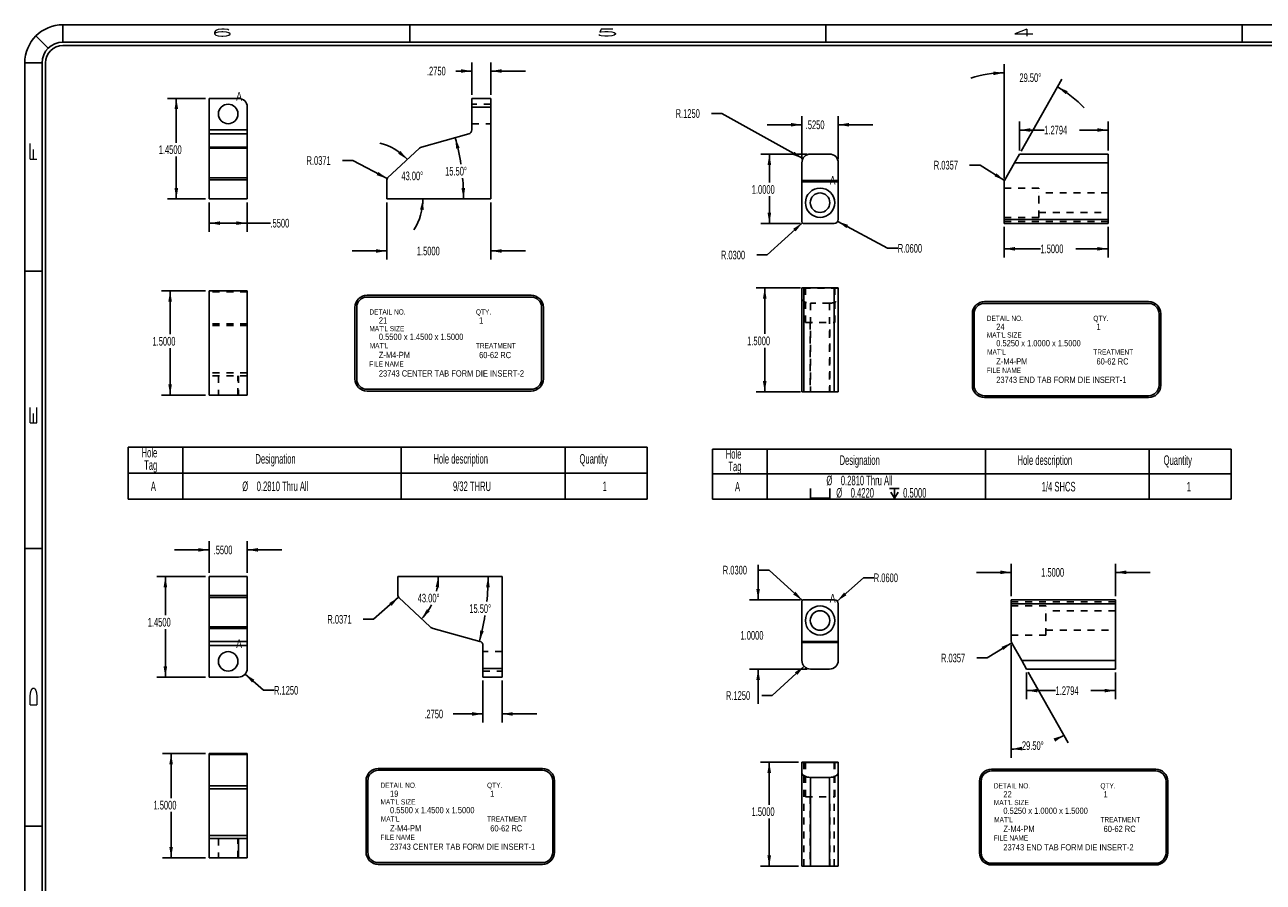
# Model space of a CAD drawing. Header units: inches. Extents: x 1802 to 2468, y -253 to -72.
# Tile 244 of 256: x 2105 to 2123, y -197 to -185. Entities that reach past the tile are written whole.
import ezdxf

# ---------------------------------------------------------------- set-up
doc = ezdxf.new("R2010")
doc.units = ezdxf.units.IN
doc.header["$LTSCALE"] = 0.5
doc.header["$MEASUREMENT"] = 0
doc.linetypes.add('HIDDEN', pattern=[0.225, 0.15, -0.075])
for name, color, linetype in [('SID-M-D', 42, 'Continuous'), ('SID-M-H', 4, 'HIDDEN'), ('SID-M-M', 233, 'Continuous'), ('SID-M-S', 105, 'Continuous')]:
    doc.layers.add(name, color=color, linetype=linetype)
doc.styles.add('R', font='ROMAND.SHX')
doc.styles.add('SLDTEXTSTYLE0', font='TXT', dxfattribs={"width": 0.595745})

# ---------------------------------------------------------------- blocks, each defined once
blk = doc.blocks.new('SW_SYMBOL_HOLE_SPOT')
at = {"layer": 'SID-M-D', "color": 0}
for p, q in [((0, 34.4), (0, 3)), ((0, 3), (63, 3)), ((63, 3), (63, 34.4))]:
    blk.add_line(p, q, dxfattribs=at)
blk = doc.blocks.new('SW_SYMBOL_HOLE_DEPTH')
at = {"layer": 'SID-M-D', "color": 0}
for p, q in [((0, 34.4), (31.5, 34.4)), ((3.9, 21.9), (15.7, 3)), ((15.7, 34.4), (15.7, 3)), ((27.6, 21.9), (15.7, 3))]:
    blk.add_line(p, q, dxfattribs=at)
blk = doc.blocks.new('*U9')
at = {"layer": 'SID-M-S'}
for p, q in [((0, 22.55), (-34, 22.55)), ((-34, 22.3), (-34, 22.55)), ((-29, 22.55), (-29, 22.3)), ((-23, 22.55), (-23, 22.3)), ((-17, 22.55), (-17, 22.3)), ((-34.212, 22.212), (-34.389, 22.389)), ((0, 22.3), (-34, 22.3)), ((0, 22.25), (-34, 22.25)), ((-34.3, 22), (-34.55, 22)), ((-34.55, 22), (-34.55, 0)), ((-34.3, 22), (-34.3, 0)), ((-34.25, 22), (-34.25, 0)), ((-34.55, 19), (-34.3, 19)), ((-34.55, 15), (-34.3, 15)), ((-34.55, 11), (-34.3, 11))]:
    blk.add_line(p, q, dxfattribs=at)
for radius in [0.55, 0.3, 0.25]:
    blk.add_arc((-34, 22), radius, 90, 180, dxfattribs=at)
at = {"layer": 'SID-M-D', "style": 'R', "width": 4}
for s, p in [('6', (-31.882, 22.386)), ('5', (-26.327, 22.386)), ('4', (-20.327, 22.386))]:
    blk.add_text(s, height=0.1, dxfattribs=at).set_placement(p)
for s, p in [('F', (-34.374, 20.547)), ('E', (-34.374, 16.743)), ('D', (-34.374, 12.681))]:
    blk.add_text(s, height=0.1, rotation=90, dxfattribs=at).set_placement(p)

msp = doc.modelspace()

# ---------------------------------------------------------------- linework, layer by layer
at = {"layer": 'SID-M-D'}
for p, q in [((2111.84203, -185.55695), (2111.84203, -185.08825)), ((2112.11703, -185.55695), (2112.11703, -185.08825)), ((2119.51756, -186.76021), (2119.51756, -185.11414)), ((2111.84203, -185.21325), (2111.61114, -185.21325)), ((2112.11703, -185.21325), (2112.61703, -185.21325)), ((2119.76273, -186.36747), (2120.34812, -185.33281)), ((2108.00431, -185.60695), (2107.45753, -185.60695)), ((2107.58253, -185.60695), (2107.58253, -186.24684)), ((2115.44746, -185.82511), (2115.29746, -185.82511)), ((2116.61568, -186.47521), (2115.44746, -185.82511)), ((2116.59991, -185.98779), (2116.09991, -185.98779)), ((2116.59991, -186.48599), (2116.59991, -185.86279)), ((2117.12491, -186.48599), (2117.12491, -185.86279)), ((2117.12491, -185.98779), (2117.62491, -185.98779)), ((2119.73811, -186.36099), (2119.73811, -185.93867)), ((2121.01756, -186.36099), (2121.01756, -185.93867)), ((2119.73811, -186.06367), (2120.09483, -186.06367)), ((2121.01756, -186.06367), (2120.60282, -186.06367)), ((2107.58253, -187.05695), (2107.58253, -186.44528)), ((2110.12593, -186.50255), (2109.97593, -186.50255)), ((2110.6213, -186.76354), (2110.12593, -186.50255)), ((2116.67491, -186.41099), (2116.00717, -186.41099)), ((2116.13217, -186.41099), (2116.13217, -186.82063)), ((2119.16924, -186.56956), (2119.01924, -186.56956)), ((2119.523, -186.79126), (2119.16924, -186.56956)), ((2108.00431, -187.05695), (2107.45753, -187.05695)), ((2108.05431, -187.10695), (2108.05431, -187.53053)), ((2108.60431, -187.10695), (2108.60431, -187.53053)), ((2110.61703, -187.10695), (2110.61703, -187.93185)), ((2112.11703, -187.10695), (2112.11703, -187.93185)), ((2116.13217, -187.41099), (2116.13217, -187.01907)), ((2108.05431, -187.40553), (2108.60431, -187.40553)), ((2108.60431, -187.40553), (2108.93984, -187.40553)), ((2116.57991, -187.41099), (2116.00717, -187.41099)), ((2116.60775, -187.40122), (2116.1002, -187.86452)), ((2117.11765, -187.37961), (2117.83418, -187.76846)), ((2119.51756, -187.46099), (2119.51756, -187.90043)), ((2121.01756, -187.46099), (2121.01756, -187.90043)), ((2110.61703, -187.80685), (2110.11703, -187.80685)), ((2112.11703, -187.80685), (2112.61703, -187.80685)), ((2117.83418, -187.76846), (2117.98418, -187.76846)), ((2119.51756, -187.77543), (2120.03977, -187.77543)), ((2121.01756, -187.77543), (2120.54776, -187.77543)), ((2116.1002, -187.86452), (2115.9502, -187.86452)), ((2116.57991, -188.33858), (2115.94014, -188.33858)), ((2116.06514, -188.33858), (2116.06514, -189.00292)), ((2108.00431, -188.38345), (2107.36799, -188.38345)), ((2107.49299, -188.38345), (2107.49299, -189.008)), ((2107.49299, -189.88345), (2107.49299, -189.20644)), ((2116.06514, -189.83858), (2116.06514, -189.20136)), ((2108.00431, -189.88345), (2107.36799, -189.88345)), ((2116.57991, -189.83858), (2115.94014, -189.83858)), ((2108.05431, -192.44684), (2108.05431, -191.98945)), ((2108.60431, -192.44684), (2108.60431, -191.98945)), ((2108.05431, -192.11445), (2107.55431, -192.11445)), ((2108.60431, -192.11445), (2109.10431, -192.11445)), ((2115.96999, -192.83221), (2115.96999, -192.33221)), ((2116.12707, -192.40555), (2115.97707, -192.40555)), ((2116.6077, -192.84204), (2116.12707, -192.40555)), ((2119.61979, -192.43836), (2119.11979, -192.43836)), ((2119.61979, -192.78221), (2119.61979, -192.31336)), ((2121.11979, -192.78221), (2121.11979, -192.31336)), ((2121.11979, -192.43836), (2121.61979, -192.43836)), ((2108.00431, -192.49684), (2107.29939, -192.49684)), ((2107.42439, -192.49684), (2107.42439, -193.0573)), ((2117.10972, -192.85231), (2117.4869, -192.5164)), ((2117.4869, -192.5164), (2117.6369, -192.5164)), ((2110.78681, -192.79748), (2110.4266, -193.11482)), ((2116.57991, -192.83221), (2115.84499, -192.83221)), ((2110.4266, -193.11482), (2110.2766, -193.11482)), ((2107.42439, -193.94684), (2107.42439, -193.25574)), ((2119.62521, -193.4519), (2119.27263, -193.67221)), ((2119.61979, -193.48299), (2119.61979, -195.11069)), ((2119.27263, -193.67221), (2119.12263, -193.67221)), ((2116.67491, -193.83221), (2115.84499, -193.83221)), ((2115.96999, -193.83221), (2115.96999, -194.33221)), ((2116.63275, -193.79166), (2116.17297, -194.21297)), ((2119.84034, -193.88221), (2119.84034, -194.26777)), ((2119.86496, -193.87573), (2120.4413, -194.8944)), ((2121.11979, -193.88221), (2121.11979, -194.26777)), ((2108.00431, -193.94684), (2107.29939, -193.94684)), ((2108.57351, -193.90402), (2108.84123, -194.13758)), ((2112.00256, -193.99684), (2112.00256, -194.60418)), ((2112.27756, -193.99684), (2112.27756, -194.60418)), ((2108.84123, -194.13758), (2108.99123, -194.13758)), ((2116.17297, -194.21297), (2116.02297, -194.21297)), ((2119.84034, -194.14277), (2120.25829, -194.14277)), ((2121.11979, -194.14277), (2120.76628, -194.14277)), ((2112.00256, -194.47918), (2111.5734, -194.47918)), ((2112.27756, -194.47918), (2112.77756, -194.47918)), ((2108.00431, -195.05063), (2107.38248, -195.05063)), ((2107.50748, -195.05063), (2107.50748, -195.69352)), ((2116.54991, -195.17314), (2116.00484, -195.17314)), ((2116.12984, -195.17314), (2116.12984, -195.78697)), ((2107.50748, -196.55063), (2107.50748, -195.89195)), ((2116.12984, -196.67314), (2116.12984, -195.98541)), ((2108.00431, -196.55063), (2107.38248, -196.55063)), ((2116.54991, -196.67314), (2116.00484, -196.67314))]:
    msp.add_line(p, q, dxfattribs=at)
at = {"layer": 'SID-M-D', "color": 0}
for p, q in [((2106.88902, -190.63465), (2106.88902, -191.00965)), ((2106.88902, -190.63465), (2107.67643, -190.63465)), ((2107.67643, -190.63465), (2107.67643, -191.00965)), ((2107.67643, -190.63465), (2110.82603, -190.63465)), ((2110.82603, -190.63465), (2110.82603, -191.00965)), ((2110.82603, -190.63465), (2113.18824, -190.63465)), ((2113.18824, -190.63465), (2113.18824, -191.00965)), ((2113.18824, -190.63465), (2114.36934, -190.63465)), ((2114.36934, -190.63465), (2114.36934, -191.00965)), ((2115.31045, -190.66138), (2115.31045, -191.0201)), ((2115.31045, -190.66138), (2116.09785, -190.66138)), ((2116.09785, -190.66138), (2116.09785, -191.0201)), ((2116.09785, -190.66138), (2119.24745, -190.66138)), ((2119.24745, -190.66138), (2119.24745, -191.0201)), ((2119.24745, -190.66138), (2121.60966, -190.66138)), ((2121.60966, -190.66138), (2121.60966, -191.0201)), ((2121.60966, -190.66138), (2122.79076, -190.66138)), ((2122.79076, -190.66138), (2122.79076, -191.0201)), ((2106.88902, -191.00965), (2107.67643, -191.00965)), ((2106.88902, -191.00965), (2106.88902, -191.38465)), ((2107.67643, -191.00965), (2110.82603, -191.00965)), ((2107.67643, -191.00965), (2107.67643, -191.38465)), ((2110.82603, -191.00965), (2113.18824, -191.00965)), ((2110.82603, -191.00965), (2110.82603, -191.38465)), ((2113.18824, -191.00965), (2114.36934, -191.00965)), ((2113.18824, -191.00965), (2113.18824, -191.38465)), ((2114.36934, -191.00965), (2114.36934, -191.38465)), ((2115.31045, -191.0201), (2116.09785, -191.0201)), ((2115.31045, -191.0201), (2115.31045, -191.38465)), ((2116.09785, -191.0201), (2119.24745, -191.0201)), ((2116.09785, -191.0201), (2116.09785, -191.38465)), ((2119.24745, -191.0201), (2121.60966, -191.0201)), ((2119.24745, -191.0201), (2119.24745, -191.38465)), ((2121.60966, -191.0201), (2122.79076, -191.0201)), ((2121.60966, -191.0201), (2121.60966, -191.38465)), ((2122.79076, -191.0201), (2122.79076, -191.38465)), ((2106.88902, -191.38465), (2107.67643, -191.38465)), ((2107.67643, -191.38465), (2110.82603, -191.38465)), ((2110.82603, -191.38465), (2113.18824, -191.38465)), ((2113.18824, -191.38465), (2114.36934, -191.38465)), ((2115.31045, -191.38465), (2116.09785, -191.38465)), ((2116.09785, -191.38465), (2119.24745, -191.38465)), ((2119.24745, -191.38465), (2121.60966, -191.38465)), ((2121.60966, -191.38465), (2122.79076, -191.38465))]:
    msp.add_line(p, q, dxfattribs=at)
at = {"layer": 'SID-M-D'}
for centre, radius, start, end in [((2119.51756, -186.80082), 1.56168, 90, 108.001511), ((2119.51756, -186.80082), 1.56168, 42.498489, 60.5), ((2108.42101, -187.05695), 3.30233, 8.709413, 15.5), ((2110.30362, -187.05695), 0.83355, 43, 75.305867), ((2108.42101, -187.05695), 3.30233, 0, 5.2403), ((2110.30362, -187.05695), 0.83355, 327.694133, 0), ((2110.46415, -192.49684), 0.89562, 346.289406, 0), ((2108.58154, -192.49684), 3.49636, 354.028022, 0), ((2110.46415, -192.49684), 0.89562, 317, 332.704289), ((2108.58154, -192.49684), 3.49636, 344.5, 350.746809), ((2119.61979, -193.44238), 1.54331, 294.298952, 299.5), ((2119.61979, -193.44238), 1.54331, 270, 275.681151)]:
    msp.add_arc(centre, radius, start, end, dxfattribs=at)
for points in [[(2111.84203, -185.21325), (2111.68603, -185.18725), (2111.68603, -185.23925)], [(2112.11703, -185.21325), (2112.27303, -185.23925), (2112.27303, -185.18725)], [(2119.51756, -185.23914), (2119.36046, -185.22093), (2119.36304, -185.27287)], [(2120.28656, -185.4416), (2120.40443, -185.54704), (2120.43226, -185.50312)], [(2107.58253, -185.60695), (2107.55653, -185.76295), (2107.60853, -185.76295)], [(2116.59991, -185.98779), (2116.44391, -185.96179), (2116.44391, -186.01379)], [(2117.12491, -185.98779), (2117.28091, -186.01379), (2117.28091, -185.96179)], [(2119.73811, -186.06367), (2119.89411, -186.08967), (2119.89411, -186.03767)], [(2121.01756, -186.06367), (2120.86156, -186.03767), (2120.86156, -186.08967)], [(2111.60323, -186.17445), (2111.61615, -186.33207), (2111.66658, -186.31936)], [(2110.91324, -186.48848), (2110.81406, -186.36529), (2110.77947, -186.40411)], [(2116.61568, -186.47521), (2116.49201, -186.37663), (2116.46673, -186.42207)], [(2116.13217, -186.41099), (2116.10617, -186.56699), (2116.15817, -186.56699)], [(2110.6213, -186.76354), (2110.4954, -186.66782), (2110.47116, -186.71382)], [(2119.523, -186.79126), (2119.40462, -186.68639), (2119.37701, -186.73045)], [(2107.58253, -187.05695), (2107.60853, -186.90095), (2107.55653, -186.90095)], [(2111.72334, -187.05695), (2111.74565, -186.90038), (2111.69366, -186.90161)], [(2111.13717, -187.05695), (2111.09687, -187.20989), (2111.14865, -187.21469)], [(2116.13217, -187.41099), (2116.15817, -187.25499), (2116.10617, -187.25499)], [(2108.05431, -187.40553), (2108.21031, -187.43153), (2108.21031, -187.37953)], [(2108.60431, -187.40553), (2108.44831, -187.37953), (2108.44831, -187.43153)], [(2116.60775, -187.40122), (2116.47501, -187.48719), (2116.51007, -187.52559)], [(2117.11765, -187.37961), (2117.24235, -187.47687), (2117.26716, -187.43117)], [(2110.61703, -187.80685), (2110.46103, -187.78085), (2110.46103, -187.83285)], [(2112.11703, -187.80685), (2112.27303, -187.83285), (2112.27303, -187.78085)], [(2119.51756, -187.77543), (2119.67356, -187.80143), (2119.67356, -187.74943)], [(2121.01756, -187.77543), (2120.86156, -187.74943), (2120.86156, -187.80143)], [(2116.06514, -188.33858), (2116.03914, -188.49458), (2116.09114, -188.49458)], [(2107.49299, -188.38345), (2107.46699, -188.53945), (2107.51899, -188.53945)], [(2107.49299, -189.88345), (2107.51899, -189.72745), (2107.46699, -189.72745)], [(2116.06514, -189.83858), (2116.09114, -189.68258), (2116.03914, -189.68258)], [(2108.05431, -192.11445), (2107.89831, -192.08845), (2107.89831, -192.14045)], [(2108.60431, -192.11445), (2108.76031, -192.14045), (2108.76031, -192.08845)], [(2119.61979, -192.43836), (2119.46379, -192.41236), (2119.46379, -192.46436)], [(2121.11979, -192.43836), (2121.27579, -192.46436), (2121.27579, -192.41236)], [(2107.42439, -192.49684), (2107.39839, -192.65284), (2107.45039, -192.65284)], [(2111.35977, -192.49684), (2111.32043, -192.65002), (2111.37224, -192.6545)], [(2112.0779, -192.49684), (2112.04843, -192.65222), (2112.10041, -192.65338)], [(2110.78681, -192.79748), (2110.65257, -192.88109), (2110.68694, -192.92011)], [(2115.96999, -192.83221), (2115.99599, -192.67621), (2115.94399, -192.67621)], [(2116.6077, -192.84204), (2116.5097, -192.71791), (2116.47474, -192.75641)], [(2117.10972, -192.85231), (2117.24351, -192.76797), (2117.20892, -192.72914)], [(2111.11917, -193.10765), (2111.23581, -193.00085), (2111.19487, -192.96879)], [(2111.95074, -193.4312), (2112.01427, -193.28637), (2111.96386, -193.2736)], [(2119.62521, -193.4519), (2119.47914, -193.51251), (2119.50669, -193.55661)], [(2107.42439, -193.94684), (2107.45039, -193.79084), (2107.39839, -193.79084)], [(2115.96999, -193.83221), (2115.94399, -193.98821), (2115.99599, -193.98821)], [(2116.63275, -193.79166), (2116.50017, -193.87788), (2116.5353, -193.91622)], [(2108.57351, -193.90402), (2108.67397, -194.02616), (2108.70815, -193.98698)], [(2119.84034, -194.14277), (2119.99634, -194.16877), (2119.99634, -194.11677)], [(2121.11979, -194.14277), (2120.96379, -194.11677), (2120.96379, -194.16877)], [(2112.00256, -194.47918), (2111.84656, -194.45318), (2111.84656, -194.50518)], [(2112.27756, -194.47918), (2112.43356, -194.50518), (2112.43356, -194.45318)], [(2120.37975, -194.78561), (2120.22863, -194.83225), (2120.25193, -194.87874)], [(2119.61979, -194.98569), (2119.7769, -195.0038), (2119.77428, -194.95187)], [(2107.50748, -195.05063), (2107.48148, -195.20663), (2107.53348, -195.20663)], [(2116.12984, -195.17314), (2116.10384, -195.32914), (2116.15584, -195.32914)], [(2107.50748, -196.55063), (2107.53348, -196.39463), (2107.48148, -196.39463)], [(2116.12984, -196.67314), (2116.15584, -196.51714), (2116.10384, -196.51714)]]:
    msp.add_solid(points, dxfattribs=at)
at = {"layer": 'SID-M-H'}
for p, q in [((2112.11703, -185.69145), (2111.84203, -185.69145)), ((2111.84203, -185.97245), (2112.11703, -185.97245)), ((2119.66739, -186.53599), (2121.01756, -186.53599)), ((2120.01756, -186.89999), (2119.51756, -186.89999)), ((2120.01756, -187.11099), (2120.01756, -186.89999)), ((2121.01756, -186.97049), (2120.01756, -186.97049)), ((2120.01756, -187.32199), (2120.01756, -187.11099)), ((2120.01756, -187.25149), (2121.01756, -187.25149)), ((2119.51756, -187.32199), (2120.01756, -187.32199)), ((2119.51756, -187.38099), (2121.01756, -187.38099)), ((2117.12491, -188.34321), (2116.59991, -188.34321)), ((2116.65141, -188.33858), (2116.65141, -188.83858)), ((2117.07341, -188.83858), (2117.07341, -188.33858)), ((2108.60431, -188.39523), (2108.05431, -188.39523)), ((2116.72491, -188.55914), (2116.72491, -189.83858)), ((2116.99991, -188.55914), (2116.72491, -188.55914)), ((2116.99991, -188.55914), (2116.99991, -189.83858)), ((2108.60431, -188.85616), (2108.05431, -188.85616)), ((2108.60431, -188.88105), (2108.05431, -188.88105)), ((2116.65141, -188.83858), (2117.07341, -188.83858)), ((2116.72191, -188.83858), (2116.72191, -189.83858)), ((2117.00291, -189.83858), (2117.00291, -188.83858)), ((2108.60431, -189.56448), (2108.05431, -189.56448)), ((2108.60431, -189.60845), (2108.05431, -189.60845)), ((2108.18881, -189.60845), (2108.18881, -189.88345)), ((2108.46981, -189.88345), (2108.46981, -189.60845)), ((2108.47931, -189.60845), (2108.47931, -189.88345)), ((2119.61979, -192.86221), (2121.11979, -192.86221)), ((2120.11979, -192.92121), (2119.61979, -192.92121)), ((2120.11979, -193.13221), (2120.11979, -192.92121)), ((2121.11979, -192.99171), (2120.11979, -192.99171)), ((2120.11979, -193.34321), (2120.11979, -193.13221)), ((2119.61979, -193.34321), (2120.11979, -193.34321)), ((2120.11979, -193.27271), (2121.11979, -193.27271)), ((2112.27756, -193.58134), (2112.00256, -193.58134)), ((2119.76962, -193.70721), (2121.11979, -193.70721)), ((2112.00256, -193.86234), (2112.27756, -193.86234)), ((2116.62991, -195.17314), (2116.62991, -196.67314)), ((2116.65141, -195.17314), (2116.65141, -195.67314)), ((2117.06491, -195.17314), (2117.06491, -196.67314)), ((2117.07341, -195.67314), (2117.07341, -195.17314)), ((2116.65141, -195.67314), (2117.07341, -195.67314)), ((2116.72191, -195.67314), (2116.72191, -196.67314)), ((2117.00291, -196.67314), (2117.00291, -195.67314)), ((2108.18881, -196.27563), (2108.18881, -196.55063)), ((2108.46981, -196.55063), (2108.46981, -196.27563))]:
    msp.add_line(p, q, dxfattribs=at)
for centre, start_param, end_param in [((2116.72491, -188.48841), 3.14159265, 4.71238898), ((2116.99991, -188.48841), 4.71238898, 6.28318531)]:
    msp.add_ellipse(centre, major_axis=(0.125, 0), ratio=0.56577278, start_param=start_param, end_param=end_param, dxfattribs=at)
at = {"layer": 'SID-M-M'}
for p, q in [((2110.33257, -188.4451), (2112.69855, -188.4451)), ((2110.33257, -188.4701), (2112.69855, -188.4701)), ((2119.2331, -188.53672), (2121.59908, -188.53672)), ((2110.15757, -188.6201), (2110.15757, -189.65063)), ((2110.18257, -188.6201), (2110.18257, -189.65063)), ((2112.84855, -188.6201), (2112.84855, -189.65063)), ((2112.87355, -188.6201), (2112.87355, -189.65063)), ((2119.0581, -188.71172), (2119.0581, -189.74224)), ((2119.0831, -188.71172), (2119.0831, -189.74224)), ((2119.2331, -188.56172), (2121.59908, -188.56172)), ((2121.74908, -188.71172), (2121.74908, -189.74224)), ((2121.77408, -188.71172), (2121.77408, -189.74224)), ((2110.33257, -189.80063), (2112.69855, -189.80063)), ((2110.33257, -189.82563), (2112.69855, -189.82563)), ((2119.2331, -189.89224), (2121.59908, -189.89224)), ((2119.2331, -189.91724), (2121.59908, -189.91724)), ((2110.4931, -195.26599), (2112.85908, -195.26599)), ((2110.4931, -195.29099), (2112.85908, -195.29099)), ((2119.33533, -195.27474), (2121.70132, -195.27474)), ((2119.33533, -195.29974), (2121.70132, -195.29974)), ((2110.3181, -195.44099), (2110.3181, -196.47151)), ((2110.3431, -195.44099), (2110.3431, -196.47151)), ((2113.00908, -195.44099), (2113.00908, -196.47151)), ((2113.03408, -195.44099), (2113.03408, -196.47151)), ((2119.16033, -195.44974), (2119.16033, -196.48027)), ((2119.18533, -195.44974), (2119.18533, -196.48027)), ((2121.85132, -195.44974), (2121.85132, -196.48027)), ((2121.87632, -195.44974), (2121.87632, -196.48027)), ((2110.4931, -196.62151), (2112.85908, -196.62151)), ((2110.4931, -196.64651), (2112.85908, -196.64651)), ((2119.33533, -196.63027), (2121.70132, -196.63027)), ((2119.33533, -196.65527), (2121.70132, -196.65527))]:
    msp.add_line(p, q, dxfattribs=at)
for centre, radius, start, end in [((2110.33257, -188.6201), 0.175, 90, 180), ((2110.33257, -188.6201), 0.15, 90, 180), ((2112.69855, -188.6201), 0.175, 0, 90), ((2112.69855, -188.6201), 0.15, 0, 90), ((2119.2331, -188.71172), 0.175, 90, 180), ((2121.59908, -188.71172), 0.175, 0, 90), ((2119.2331, -188.71172), 0.15, 90, 180), ((2121.59908, -188.71172), 0.15, 0, 90), ((2110.33257, -189.65063), 0.175, 180, 270), ((2110.33257, -189.65063), 0.15, 180, 270), ((2112.69855, -189.65063), 0.15, 270, 0), ((2112.69855, -189.65063), 0.175, 270, 0), ((2119.2331, -189.74224), 0.175, 180, 270), ((2119.2331, -189.74224), 0.15, 180, 270), ((2121.59908, -189.74224), 0.15, 270, 0), ((2121.59908, -189.74224), 0.175, 270, 0), ((2110.4931, -195.44099), 0.175, 90, 180), ((2110.4931, -195.44099), 0.15, 90, 180), ((2112.85908, -195.44099), 0.175, 0, 90), ((2112.85908, -195.44099), 0.15, 0, 90), ((2119.33533, -195.44974), 0.175, 90, 180), ((2119.33533, -195.44974), 0.15, 90, 180), ((2121.70132, -195.44974), 0.175, 0, 90), ((2121.70132, -195.44974), 0.15, 0, 90), ((2110.4931, -196.47151), 0.175, 180, 270), ((2110.4931, -196.47151), 0.15, 180, 270), ((2112.85908, -196.47151), 0.15, 270, 0), ((2112.85908, -196.47151), 0.175, 270, 0), ((2119.33533, -196.48027), 0.175, 180, 270), ((2119.33533, -196.48027), 0.15, 180, 270), ((2121.70132, -196.48027), 0.15, 270, 0), ((2121.70132, -196.48027), 0.175, 270, 0)]:
    msp.add_arc(centre, radius, start, end, dxfattribs=at)
at = {"layer": 'SID-M-S'}
for p, q in [((2108.47931, -185.60695), (2108.05431, -185.60695)), ((2108.05431, -185.60695), (2108.05431, -186.0626)), ((2111.84203, -185.60695), (2111.84203, -185.73195)), ((2111.84203, -185.60695), (2112.11703, -185.60695)), ((2112.11703, -185.73195), (2112.11703, -185.60695)), ((2108.60431, -185.73195), (2108.60431, -186.0626)), ((2111.84203, -185.73195), (2111.84203, -186.0626)), ((2111.84203, -185.73195), (2112.11703, -185.73195)), ((2112.11703, -187.05695), (2112.11703, -185.73195)), ((2108.60431, -186.0626), (2108.05431, -186.0626)), ((2108.05431, -186.0626), (2108.05431, -186.12041)), ((2108.60431, -186.12041), (2108.05431, -186.12041)), ((2108.05431, -186.12041), (2108.05431, -186.30995)), ((2108.60431, -186.0626), (2108.60431, -186.12041)), ((2108.60431, -186.12041), (2108.60431, -186.30995)), ((2111.79806, -186.12041), (2111.11463, -186.30995)), ((2108.60431, -186.30995), (2108.05431, -186.30995)), ((2108.05431, -186.30995), (2108.05431, -186.32388)), ((2108.60431, -186.32388), (2108.05431, -186.32388)), ((2108.05431, -186.32388), (2108.05431, -186.75371)), ((2108.60431, -186.30995), (2108.60431, -186.32388)), ((2108.60431, -186.32388), (2108.60431, -186.75371)), ((2111.08974, -186.32388), (2110.62881, -186.75371)), ((2116.59991, -186.53599), (2116.59991, -186.79264)), ((2116.99991, -186.41099), (2116.72491, -186.41099)), ((2117.12491, -186.53599), (2117.12491, -186.79264)), ((2119.66739, -186.53599), (2119.52218, -186.79264)), ((2119.73811, -186.41099), (2119.66739, -186.53599)), ((2119.66739, -186.53599), (2121.01756, -186.53599)), ((2119.73811, -186.41099), (2121.01756, -186.41099)), ((2121.01756, -186.53599), (2121.01756, -186.41099)), ((2121.01756, -187.35099), (2121.01756, -186.53599)), ((2108.60431, -186.75371), (2108.05431, -186.75371)), ((2108.05431, -186.75371), (2108.05431, -186.78081)), ((2108.60431, -186.75371), (2108.60431, -186.78081)), ((2108.05431, -186.78081), (2108.05431, -187.05695)), ((2108.60431, -186.78081), (2108.05431, -186.78081)), ((2108.60431, -187.05695), (2108.60431, -186.78081)), ((2110.61703, -187.05695), (2110.61703, -186.78081)), ((2117.12491, -186.79264), (2116.59991, -186.79264)), ((2116.59991, -186.79264), (2116.59991, -186.81021)), ((2116.59991, -186.81021), (2116.59991, -187.38099)), ((2117.12491, -186.81021), (2116.59991, -186.81021)), ((2117.12491, -186.79264), (2117.12491, -186.81021)), ((2117.12491, -187.35099), (2117.12491, -186.81021)), ((2119.51756, -187.35099), (2119.51756, -186.81021)), ((2108.05431, -187.05695), (2108.60431, -187.05695)), ((2110.61703, -187.05695), (2112.11703, -187.05695)), ((2116.62991, -187.41099), (2117.06491, -187.41099)), ((2119.51756, -187.41099), (2119.51756, -187.35099)), ((2119.51756, -187.35099), (2121.01756, -187.35099)), ((2119.51756, -187.41099), (2121.01756, -187.41099)), ((2121.01756, -187.41099), (2121.01756, -187.35099)), ((2116.59991, -188.33858), (2116.59991, -189.83858)), ((2116.59991, -188.33858), (2116.62991, -188.33858)), ((2116.62991, -188.33858), (2116.62991, -189.83858)), ((2116.62991, -188.33858), (2117.06491, -188.33858)), ((2117.06491, -188.33858), (2117.06491, -189.83858)), ((2117.06491, -188.33858), (2117.12491, -188.33858)), ((2117.12491, -188.33858), (2117.12491, -189.83858)), ((2108.05431, -188.38345), (2108.05431, -189.88345)), ((2108.05431, -188.38345), (2108.60431, -188.38345)), ((2108.60431, -188.38345), (2108.60431, -189.88345)), ((2108.05431, -189.88345), (2108.60431, -189.88345)), ((2116.59991, -189.83858), (2116.62991, -189.83858)), ((2116.62991, -189.83858), (2117.06491, -189.83858)), ((2117.06491, -189.83858), (2117.12491, -189.83858)), ((2108.60431, -192.49684), (2108.05431, -192.49684)), ((2108.05431, -192.49684), (2108.05431, -192.77299)), ((2108.60431, -192.77299), (2108.60431, -192.49684)), ((2110.77756, -192.77299), (2110.77756, -192.49684)), ((2110.77756, -192.49684), (2112.27756, -192.49684)), ((2112.27756, -193.82184), (2112.27756, -192.49684)), ((2108.60431, -192.77299), (2108.05431, -192.77299)), ((2108.05431, -192.77299), (2108.05431, -192.80009)), ((2108.60431, -192.80009), (2108.05431, -192.80009)), ((2108.05431, -192.80009), (2108.05431, -193.22324)), ((2108.60431, -192.77299), (2108.60431, -192.80009)), ((2108.60431, -192.80009), (2108.60431, -193.22324)), ((2110.78934, -192.80009), (2111.24312, -193.22324)), ((2116.59991, -192.86221), (2116.59991, -193.43299)), ((2117.06491, -192.83221), (2116.62991, -192.83221)), ((2117.12491, -193.43299), (2117.12491, -192.89221)), ((2119.61979, -192.89221), (2119.61979, -192.83221)), ((2119.61979, -192.83221), (2121.11979, -192.83221)), ((2119.61979, -193.43299), (2119.61979, -192.89221)), ((2119.61979, -192.89221), (2121.11979, -192.89221)), ((2121.11979, -192.89221), (2121.11979, -192.83221)), ((2121.11979, -193.70721), (2121.11979, -192.89221)), ((2108.60431, -193.22324), (2108.05431, -193.22324)), ((2108.05431, -193.22324), (2108.05431, -193.24647)), ((2108.60431, -193.24647), (2108.05431, -193.24647)), ((2108.05431, -193.24647), (2108.05431, -193.43338)), ((2108.60431, -193.22324), (2108.60431, -193.24647)), ((2108.60431, -193.24647), (2108.60431, -193.43338)), ((2111.28459, -193.24647), (2111.95859, -193.43338)), ((2108.60431, -193.43338), (2108.05431, -193.43338)), ((2108.05431, -193.43338), (2108.05431, -193.4912)), ((2108.60431, -193.4912), (2108.05431, -193.4912)), ((2108.05431, -193.4912), (2108.05431, -193.94684)), ((2108.60431, -193.43338), (2108.60431, -193.4912)), ((2108.60431, -193.4912), (2108.60431, -193.82184)), ((2112.00256, -193.4912), (2112.00256, -193.82184)), ((2117.12491, -193.43299), (2116.59991, -193.43299)), ((2116.59991, -193.43299), (2116.59991, -193.45056)), ((2117.12491, -193.45056), (2116.59991, -193.45056)), ((2116.59991, -193.45056), (2116.59991, -193.70721)), ((2117.12491, -193.43299), (2117.12491, -193.45056)), ((2117.12491, -193.45056), (2117.12491, -193.70721)), ((2119.62442, -193.45056), (2119.76962, -193.70721)), ((2119.76962, -193.70721), (2119.84034, -193.83221)), ((2119.76962, -193.70721), (2121.11979, -193.70721)), ((2121.11979, -193.83221), (2121.11979, -193.70721)), ((2112.00256, -193.82184), (2112.00256, -193.94684)), ((2112.00256, -193.82184), (2112.27756, -193.82184)), ((2112.27756, -193.94684), (2112.27756, -193.82184)), ((2116.99991, -193.83221), (2116.72491, -193.83221)), ((2119.84034, -193.83221), (2121.11979, -193.83221)), ((2108.47931, -193.94684), (2108.05431, -193.94684)), ((2112.00256, -193.94684), (2112.27756, -193.94684)), ((2108.60431, -195.05063), (2108.05431, -195.05063)), ((2108.05431, -195.05063), (2108.05431, -195.06241)), ((2108.60431, -195.06241), (2108.05431, -195.06241)), ((2108.05431, -195.06241), (2108.05431, -195.51619)), ((2108.60431, -195.05063), (2108.60431, -195.06241)), ((2108.60431, -195.06241), (2108.60431, -195.51619)), ((2117.12491, -195.17314), (2116.59991, -195.17314)), ((2116.59991, -195.17314), (2116.59991, -195.17777)), ((2116.59991, -195.17777), (2116.59991, -195.32297)), ((2117.12491, -195.17777), (2116.59991, -195.17777)), ((2116.59991, -195.32297), (2116.59991, -196.67314)), ((2117.12491, -195.17314), (2117.12491, -195.17777)), ((2117.12491, -195.17777), (2117.12491, -195.32297)), ((2117.12491, -195.32297), (2117.12491, -196.67314)), ((2116.72491, -195.39369), (2116.72491, -196.67314)), ((2116.99991, -195.39369), (2116.72491, -195.39369)), ((2116.99991, -195.39369), (2116.99991, -196.67314)), ((2108.60431, -195.51619), (2108.05431, -195.51619)), ((2108.05431, -195.51619), (2108.05431, -195.55767)), ((2108.60431, -195.55767), (2108.05431, -195.55767)), ((2108.05431, -195.55767), (2108.05431, -196.23167)), ((2108.60431, -195.51619), (2108.60431, -195.55767)), ((2108.60431, -195.55767), (2108.60431, -196.23167)), ((2108.60431, -196.23167), (2108.05431, -196.23167)), ((2108.05431, -196.23167), (2108.05431, -196.27563)), ((2108.05431, -196.27563), (2108.05431, -196.55063)), ((2108.47931, -196.27563), (2108.05431, -196.27563)), ((2108.47931, -196.27563), (2108.47931, -196.55063)), ((2108.60431, -196.27563), (2108.47931, -196.27563)), ((2108.60431, -196.23167), (2108.60431, -196.27563)), ((2108.60431, -196.27563), (2108.60431, -196.55063)), ((2108.05431, -196.55063), (2108.47931, -196.55063)), ((2108.47931, -196.55063), (2108.60431, -196.55063)), ((2116.59991, -196.67314), (2116.72491, -196.67314)), ((2116.72491, -196.67314), (2116.99991, -196.67314)), ((2116.99991, -196.67314), (2117.12491, -196.67314))]:
    msp.add_line(p, q, dxfattribs=at)
for centre, radius in [((2108.32931, -185.83195), 0.1405), ((2116.86241, -187.11099), 0.211), ((2116.86241, -187.11099), 0.1405), ((2116.86241, -193.13221), 0.211), ((2116.86241, -193.13221), 0.1405), ((2108.32931, -193.72184), 0.1405)]:
    msp.add_circle(centre, radius, dxfattribs=at)
for centre, radius, start, end in [((2108.47931, -185.73195), 0.125, 0, 90), ((2111.78203, -186.0626), 0.06, 285.5, 0), ((2111.13066, -186.36776), 0.06, 105.5, 133), ((2116.72491, -186.53599), 0.125, 90, 180), ((2116.99991, -186.53599), 0.125, 0, 90), ((2110.65408, -186.78081), 0.03705, 133, 180), ((2119.55323, -186.81021), 0.03568, 150.5, 180), ((2116.62991, -187.38099), 0.03, 180, 270), ((2117.06491, -187.35099), 0.06, 270, 0), ((2110.81461, -192.77299), 0.03705, 180, 227), ((2116.62991, -192.86221), 0.03, 90, 180), ((2117.06491, -192.89221), 0.06, 0, 90), ((2111.31132, -193.1501), 0.1, 227, 254.5), ((2111.94256, -193.4912), 0.06, 0, 74.5), ((2119.65547, -193.43299), 0.03568, 180, 209.5), ((2116.72491, -193.70721), 0.125, 180, 270), ((2116.99991, -193.70721), 0.125, 270, 0), ((2108.47931, -193.82184), 0.125, 270, 0)]:
    msp.add_arc(centre, radius, start, end, dxfattribs=at)
for centre, start_param, end_param in [((2116.72491, -195.32297), 3.14159265, 4.71238898), ((2116.99991, -195.32297), 4.71238898, 6.28318531)]:
    msp.add_ellipse(centre, major_axis=(0.125, 0), ratio=0.56577278, start_param=start_param, end_param=end_param, dxfattribs=at)

# ---------------------------------------------------------------- block references
at = {"layer": 'SID-M-D'}
msp.add_blockref('*U9', (2139.94756, -207.09685), dxfattribs=at)
at = {"layer": 'SID-M-D', "color": 0, "xscale": 0.004470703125, "yscale": 0.004470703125, "zscale": 0.004470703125}
for name, p in [('SW_SYMBOL_HOLE_SPOT', (2116.72438, -191.38186)), ('SW_SYMBOL_HOLE_DEPTH', (2117.86406, -191.38186))]:
    msp.add_blockref(name, p, dxfattribs=at)

# ---------------------------------------------------------------- texts
at = {"layer": 'SID-M-D', "style": 'SLDTEXTSTYLE0', "width": 0.75}
for s, height, p in [('A', 0.125, (2108.44577, -185.64023)), ('A', 0.125, (2117.00298, -186.85301)), ('DETAIL NO.', 0.075, (2110.36545, -188.7229)), ('QTY.', 0.075, (2111.90169, -188.7229)), ("MAT'L SIZE", 0.075, (2110.36545, -188.96301)), ('21', 0.09, (2110.50239, -188.85218)), ('1', 0.09, (2111.94742, -188.85218)), ('DETAIL NO.', 0.075, (2119.26598, -188.81452)), ('24', 0.09, (2119.40292, -188.94379)), ('QTY.', 0.075, (2120.80222, -188.81452)), ('1', 0.09, (2120.84795, -188.94379)), ('0.5500 x 1.4500 x 1.5000', 0.09, (2110.50239, -189.08898)), ("MAT'L SIZE", 0.075, (2119.26598, -189.05462)), ("MAT'L", 0.075, (2110.37008, -189.20918)), ('TREATMENT', 0.075, (2111.90169, -189.20918)), ("MAT'L", 0.075, (2119.27061, -189.30079)), ('0.5250 x 1.0000 x 1.5000', 0.09, (2119.40292, -189.1806)), ('TREATMENT', 0.075, (2120.80222, -189.30079)), ('FILE NAME', 0.075, (2110.36415, -189.4733)), ('Z-M4-PM', 0.09, (2110.50239, -189.35022)), ('60-62 RC', 0.09, (2111.94742, -189.35129)), ('Z-M4-PM', 0.09, (2119.40292, -189.44184)), ('60-62 RC', 0.09, (2120.84795, -189.44291)), ('23743 CENTER TAB FORM DIE INSERT-2', 0.09, (2110.50239, -189.61632)), ('FILE NAME', 0.075, (2119.26468, -189.56492)), ('23743 END TAB FORM DIE INSERT-1', 0.09, (2119.40292, -189.70794)), ('A', 0.125, (2117.00298, -192.87423)), ('A', 0.125, (2108.44577, -193.53011)), ('DETAIL NO.', 0.075, (2110.52598, -195.54379)), ('QTY.', 0.075, (2112.06222, -195.54379)), ('DETAIL NO.', 0.075, (2119.36821, -195.55254)), ('QTY.', 0.075, (2120.90445, -195.55254)), ('19', 0.09, (2110.66292, -195.67307)), ('1', 0.09, (2112.10795, -195.67307)), ('22', 0.09, (2119.50515, -195.68182)), ('1', 0.09, (2120.95018, -195.68182)), ("MAT'L SIZE", 0.075, (2110.52598, -195.78389)), ('0.5500 x 1.4500 x 1.5000', 0.09, (2110.66292, -195.90987)), ("MAT'L SIZE", 0.075, (2119.36821, -195.79265)), ('0.5250 x 1.0000 x 1.5000', 0.09, (2119.50515, -195.91862)), ("MAT'L", 0.075, (2110.53061, -196.03006)), ('TREATMENT', 0.075, (2112.06222, -196.03006)), ("MAT'L", 0.075, (2119.37284, -196.03882)), ('TREATMENT', 0.075, (2120.90445, -196.03882)), ('Z-M4-PM', 0.09, (2110.66292, -196.17111)), ('60-62 RC', 0.09, (2112.10795, -196.17218)), ('Z-M4-PM', 0.09, (2119.50515, -196.17986)), ('60-62 RC', 0.09, (2120.95018, -196.18093)), ('FILE NAME', 0.075, (2110.52468, -196.29419)), ('23743 CENTER TAB FORM DIE INSERT-1', 0.09, (2110.66292, -196.43721)), ('FILE NAME', 0.075, (2119.36692, -196.30294)), ('23743 END TAB FORM DIE INSERT-2', 0.09, (2119.50515, -196.44596))]:
    msp.add_text(s, height=height, dxfattribs=at).set_placement(p)
at = {"layer": 'SID-M-D', "char_height": 0.125, "attachment_point": 1, "style": 'SLDTEXTSTYLE0'}
for s, insert in [('.2750', (2111.19551, -185.15134)), ('29.50°', (2119.73708, -185.24671)), ('R.1250', (2114.78062, -185.7632)), ('.5250', (2116.6562, -185.92587)), ('1.2794', (2120.09483, -186.00176)), ('1.4500', (2107.32854, -186.28415)), ('R.0371', (2109.45909, -186.44063)), ('R.0357', (2118.5024, -186.50764)), ('43.00°', (2110.82679, -186.66242)), ('15.50°', (2111.45778, -186.59421)), ('1.0000', (2115.87817, -186.85794)), ('.5500', (2108.93984, -187.34362)), ('1.5000', (2111.04923, -187.74493)), ('R.0300', (2115.43336, -187.8026)), ('R.0600', (2117.98418, -187.70655)), ('1.5000', (2120.03977, -187.71351)), ('1.5000', (2107.239, -189.04531)), ('1.5000', (2115.81115, -189.04023)), ('.5500', (2108.12083, -192.05253)), ('R.0300', (2115.46023, -192.34364)), ('R.0600', (2117.6369, -192.45448)), ('1.5000', (2120.05037, -192.37644)), ('43.00°', (2111.06271, -192.74642)), ('15.50°', (2111.80596, -192.89792)), ('1.4500', (2107.1704, -193.0946)), ('R.0371', (2109.75976, -193.0529)), ('1.0000', (2115.716, -193.28409)), ('R.0357', (2118.60579, -193.61029)), ('R.1250', (2108.99123, -194.07567)), ('R.1250', (2115.50613, -194.15105)), ('1.2794', (2120.25829, -194.08085)), ('.2750', (2111.15778, -194.41727)), ('29.50°', (2119.77257, -194.87266)), ('1.5000', (2107.25349, -195.73082)), ('1.5000', (2115.87585, -195.82428))]:
    msp.add_mtext(s, dxfattribs=dict(at, insert=insert))
at = {"layer": 'SID-M-D', "color": 0, "attachment_point": 1, "style": 'SLDTEXTSTYLE0'}
for s, insert, char_height in [('Hole', (2107.08168, -190.64452), 0.137795), ('Hole', (2115.5031, -190.66311), 0.137795), ('Tag', (2107.119, -190.8227), 0.137795), ('Designation', (2108.72292, -190.73361), 0.1377953), ('Hole description', (2111.28849, -190.73361), 0.1377953), ('Quantity', (2113.3943, -190.73361), 0.137795), ('Tag', (2115.54042, -190.84129), 0.137795), ('Designation', (2117.14434, -190.7522), 0.1377953), ('Hole description', (2119.70992, -190.7522), 0.1377953), ('Quantity', (2121.81572, -190.7522), 0.137795), ('%%c', (2116.9545, -191.04516), 0.137795), ('0.2810 Thru All', (2117.16232, -191.04516), 0.1377953), ('A', (2107.21478, -191.12903), 0.1378), ('%%c', (2108.53308, -191.12903), 0.137795), ('0.2810 Thru All', (2108.74089, -191.12903), 0.1377953), ('9/32 THRU', (2111.57088, -191.12903), 0.137795), ('1', (2113.72788, -191.12903), 0.1378), ('A', (2115.63621, -191.13425), 0.1378), ('%%c', (2117.09626, -191.22334), 0.137795), ('1/4 SHCS', (2120.05842, -191.13425), 0.137795), ('1', (2122.1493, -191.13425), 0.1378), ('0.4220', (2117.30407, -191.22334), 0.137795), ('0.5000', (2118.06093, -191.22334), 0.137795)]:
    msp.add_mtext(s, dxfattribs=dict(at, insert=insert, char_height=char_height))

doc.saveas('drawing.dxf')
